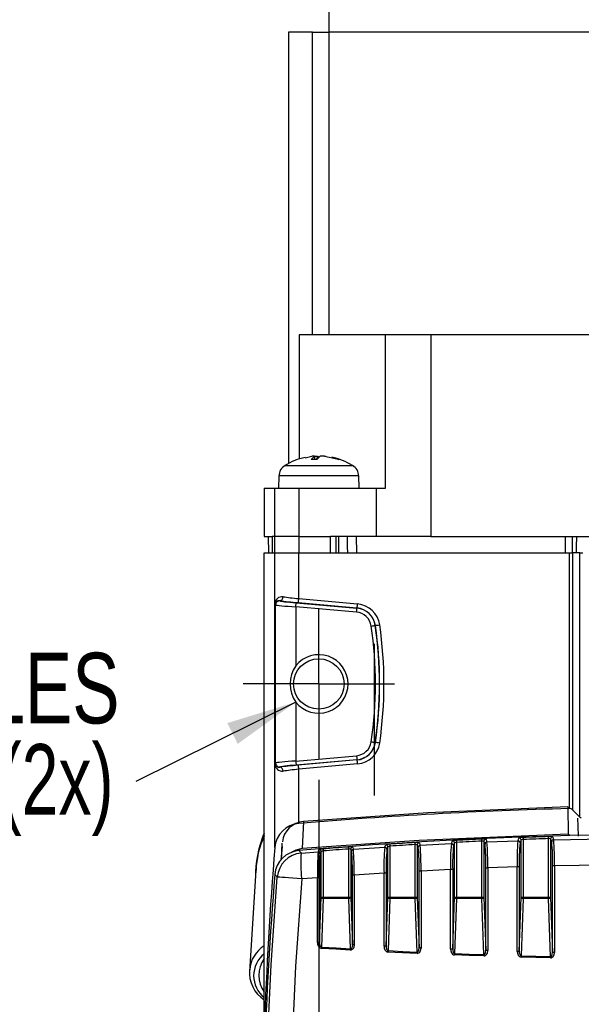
# Model space of a CAD drawing. Extents: x 5 to 415, y 5 to 292.
# Tile 18 of 29: x 67 to 95, y 201 to 250. Entities that reach past the tile are written whole.
import ezdxf

# ---------------------------------------------------------------- set-up
doc = ezdxf.new("R2010")
doc.units = 0
doc.linetypes.add('CENTERX2', pattern=[20.32, 12.7, -2.54, 2.54, -2.54])
doc.layers.get('0').update_dxf_attribs({"linetype": 'CONTINUOUS'})
doc.styles.add('SLDTEXTSTYLE0', font='TXT', dxfattribs={"width": 0.75})
doc.styles.add('SLDTEXTSTYLE2', font='TXT', dxfattribs={"width": 0.7})
doc.dimstyles.new('SLDDIMSTYLE1', dxfattribs={"dimtxt": 0.18, "dimasz": 3.5, "dimexe": 0, "dimexo": 0.0625, "dimgap": 0, "dimtad": 0, "dimtih": 1, "dimtoh": 1, "dimdec": 0, "dimrnd": 1e-09, "dimzin": 0, "dimtxsty": 'STANDARD', "dimsah": 1, "dimcen": 0.09, "dimazin": 3, "dimtfac": 3.5, "dimtdec": 0, "dimtofl": 0, "dimtmove": 0, "dimatfit": 3, "dimtolj": 1, "dimtzin": 0})
doc.dimstyles.new('SLDDIMSTYLE2', dxfattribs={"dimtxt": 3.5, "dimasz": 3.5, "dimexe": 0, "dimexo": 0.0625, "dimgap": 0.875, "dimtad": 1, "dimrnd": 1e-09, "dimzin": 12, "dimtxsty": 'SLDTEXTSTYLE0', "dimsah": 1, "dimcen": 0.09, "dimazin": 3, "dimtfac": 1, "dimtofl": 0, "dimtmove": 0, "dimatfit": 3, "dimtolj": 1, "dimtzin": 12})

# ---------------------------------------------------------------- blocks, each defined once
blk = doc.blocks.new('_D_5')
at = {"color": 7, "linetype": 'CONTINUOUS'}
for p, q in [((119.077, 216.174), (119.077, 175.703)), ((82.077, 212.424), (82.077, 175.703)), ((82.077, 176.703), (119.077, 176.703))]:
    blk.add_line(p, q, dxfattribs=at)
for points in [[(82.077, 176.703), (85.577, 176.203), (85.577, 177.203)], [(119.077, 176.703), (115.577, 177.203), (115.577, 176.203)]]:
    blk.add_solid(points, dxfattribs=at)
at = {"color": 7, "linetype": 'CONTINUOUS', "insert": (97.991, 181.215), "char_height": 3.5, "attachment_point": 1, "style": 'SLDTEXTSTYLE0'}
blk.add_mtext('37', dxfattribs=at)
blk = doc.blocks.new('SW_NOTE_5')
at = {"color": 0, "linetype": 'CONTINUOUS', "char_height": 3.5, "attachment_point": 3}
for s, insert, style in [('MOUNTING HOLES', (-0.81, 6.374), 'SLDTEXTSTYLE0'), ('M3 -4 (2x)', (-1.104, 1.849), 'SLDTEXTSTYLE2')]:
    blk.add_mtext(s, dxfattribs=dict(at, insert=insert, style=style))
blk = doc.blocks.new('SW_CENTERMARKSYMBOL_5')
at = {"color": 0, "linetype": 'CONTINUOUS'}
for p, q in [((0, 2.5), (0, 3.75)), ((0, 0), (0, 2.5)), ((-2.5, 0), (-3.75, 0)), ((0, 0), (-2.5, 0)), ((0, 0), (0, -2.5)), ((0, 0), (2.5, 0)), ((2.5, 0), (3.75, 0)), ((0, -2.5), (0, -3.75))]:
    blk.add_line(p, q, dxfattribs=at)

msp = doc.modelspace()

# ---------------------------------------------------------------- linework, layer by layer
at = {"color": 7, "linetype": 'CONTINUOUS'}
for p, q in [((82.577, 269.157), (82.577, 249.474)), ((80.577, 249.474), (80.577, 228.1)), ((81.767, 249.474), (80.577, 249.474)), ((81.767, 234.474), (81.767, 249.474)), ((81.767, 249.474), (82.579, 249.474)), ((82.579, 249.474), (82.579, 234.474)), ((118.575, 249.474), (82.579, 249.474)), ((81.102, 234.474), (81.102, 228.321)), ((81.767, 234.474), (81.102, 234.474)), ((82.579, 234.474), (81.767, 234.474)), ((118.575, 234.474), (82.579, 234.474)), ((85.377, 226.874), (85.377, 234.474)), ((87.629, 234.474), (87.629, 224.474)), ((81.399, 228.379), (81.724, 228.453)), ((81.692, 228.293), (81.856, 228.453)), ((81.856, 228.453), (81.724, 228.453)), ((81.852, 228.453), (82.005, 228.453)), ((81.856, 228.453), (81.866, 228.293)), ((81.984, 228.293), (82.149, 228.453)), ((81.997, 228.306), (82.005, 228.453)), ((82.005, 228.453), (82.08, 228.386)), ((82.361, 228.453), (82.149, 228.453)), ((82.361, 228.453), (82.43, 228.453)), ((81.984, 228.293), (81.692, 228.293)), ((83.131, 228.293), (83.063, 228.293)), ((80.098, 227.478), (80.077, 226.874)), ((84.077, 226.874), (84.056, 227.478)), ((79.377, 226.874), (79.377, 224.474)), ((79.377, 226.874), (79.898, 226.874)), ((79.898, 224.474), (79.898, 226.874)), ((79.898, 226.874), (81.085, 226.874)), ((81.085, 226.874), (81.085, 224.474)), ((81.085, 226.874), (84.939, 226.874)), ((84.939, 224.474), (84.939, 226.874)), ((84.939, 226.874), (85.377, 226.874)), ((79.377, 224.474), (79.763, 224.474)), ((79.577, 224.474), (79.591, 223.674)), ((79.762, 224.474), (79.762, 223.674)), ((79.898, 224.474), (79.763, 224.474)), ((79.763, 224.474), (79.763, 223.674)), ((81.085, 224.474), (79.898, 224.474)), ((79.898, 223.674), (79.898, 224.474)), ((81.085, 224.474), (82.658, 224.474)), ((81.085, 224.474), (81.085, 223.674)), ((84.939, 224.474), (82.658, 224.474)), ((82.658, 223.674), (82.658, 224.474)), ((82.927, 224.474), (82.927, 223.674)), ((83.077, 223.674), (83.077, 224.474)), ((83.941, 224.474), (83.477, 224.474)), ((87.629, 224.474), (84.939, 224.474)), ((87.629, 224.474), (113.525, 224.474)), ((79.377, 200.08), (79.377, 223.674)), ((79.377, 223.674), (79.898, 223.674)), ((79.763, 223.674), (79.898, 223.674)), ((79.898, 221.146), (79.898, 223.674)), ((79.898, 223.674), (81.085, 223.674)), ((81.085, 221.401), (81.085, 223.674)), ((81.085, 223.674), (94.491, 223.674)), ((81.085, 223.674), (82.658, 223.674)), ((94.491, 211), (94.491, 223.674)), ((94.491, 223.674), (94.638, 223.674)), ((94.638, 223.674), (94.638, 210.942)), ((95.004, 223.674), (94.638, 223.674)), ((95.004, 210.575), (95.004, 223.674)), ((95.004, 223.674), (95.151, 223.674)), ((79.898, 221.133), (79.899, 221.133)), ((79.898, 213.214), (79.898, 221.133)), ((79.938, 221.09), (79.899, 221.133)), ((79.899, 221.133), (79.899, 213.214)), ((79.938, 213.258), (79.938, 221.09)), ((80.15, 221.295), (80.156, 221.289)), ((80.955, 221.192), (83.964, 220.928)), ((80.938, 220.993), (80.938, 218.071)), ((83.947, 220.729), (80.938, 220.993)), ((83.965, 220.939), (83.964, 220.928)), ((84.881, 220.073), (84.873, 220.071)), ((80.938, 216.277), (80.938, 213.355)), ((84.881, 214.275), (84.873, 214.276)), ((79.898, 213.214), (79.899, 213.214)), ((79.899, 213.214), (79.938, 213.258)), ((80.938, 213.355), (83.947, 213.618)), ((83.964, 213.419), (80.955, 213.155)), ((83.965, 213.408), (83.964, 213.419)), ((79.898, 209.07), (79.898, 213.201)), ((80.156, 213.058), (80.15, 213.052)), ((81.085, 210.26), (81.085, 212.946)), ((94.405, 211.081), (94.434, 209.738)), ((94.416, 211.069), (94.405, 211.081)), ((94.638, 210.942), (95.004, 210.575)), ((81.326, 210.362), (81.257, 209.012)), ((88.898, 209.324), (88.898, 206.614)), ((90.156, 206.614), (90.156, 209.384)), ((90.256, 209.376), (90.256, 206.614)), ((90.31, 209.244), (90.256, 209.376)), ((90.405, 209.343), (91.939, 209.401)), ((92.098, 209.443), (92.042, 209.302)), ((92.098, 206.614), (92.098, 209.443)), ((92.198, 209.467), (92.198, 206.614)), ((93.456, 206.614), (93.456, 209.509)), ((93.556, 209.499), (93.556, 206.614)), ((93.613, 209.357), (93.556, 209.499)), ((93.71, 209.457), (100.577, 209.552)), ((94.515, 209.658), (94.434, 209.738)), ((80.255, 209.127), (80.203, 208.435)), ((81.085, 208.916), (81.081, 208.916)), ((81.204, 208.794), (82.05, 208.859)), ((82.198, 208.864), (82.158, 208.76)), ((82.198, 206.614), (82.198, 208.864)), ((82.298, 208.897), (82.298, 206.614)), ((83.556, 206.614), (83.556, 208.993)), ((83.656, 208.991), (83.656, 206.614)), ((83.7, 208.884), (83.656, 208.991)), ((83.793, 208.983), (85.345, 209.084)), ((85.498, 209.104), (85.451, 208.984)), ((85.498, 206.614), (85.498, 209.104)), ((85.598, 209.134), (85.598, 206.614)), ((86.856, 206.614), (86.856, 209.212)), ((86.956, 209.207), (86.956, 206.614)), ((87.005, 209.086), (86.956, 209.207)), ((87.1, 209.185), (88.641, 209.264)), ((88.798, 209.297), (88.746, 209.165)), ((88.798, 206.614), (88.798, 209.297)), ((78.965, 207.939), (78.639, 202.91)), ((78.995, 208.287), (78.94, 207.952)), ((87.044, 204.089), (87.044, 207.898)), ((88.604, 207.973), (87.139, 207.898)), ((88.708, 207.972), (88.708, 204.029)), ((90.349, 203.963), (90.348, 208.054)), ((91.901, 208.108), (90.445, 208.054)), ((92.004, 208.108), (92.004, 203.92)), ((93.652, 203.875), (93.651, 208.165)), ((100.577, 208.257), (93.749, 208.165)), ((79.899, 207.73), (79.898, 207.726)), ((82.014, 207.57), (81.229, 207.51)), ((82.12, 207.57), (82.119, 204.356)), ((83.738, 204.251), (83.738, 207.698)), ((85.308, 207.793), (83.832, 207.699)), ((85.413, 207.793), (85.413, 204.174)), ((82.119, 204.356), (82.198, 206.614)), ((82.198, 206.614), (82.298, 206.614)), ((82.298, 206.543), (82.214, 204.138)), ((82.298, 206.614), (82.298, 206.543)), ((82.298, 206.614), (83.556, 206.614)), ((83.556, 206.543), (82.298, 206.543)), ((83.556, 206.614), (83.656, 206.614)), ((83.556, 206.614), (83.556, 206.543)), ((83.643, 204.056), (83.556, 206.543)), ((83.656, 206.614), (83.738, 204.251)), ((85.413, 204.174), (85.498, 206.614)), ((85.498, 206.614), (85.598, 206.614)), ((85.598, 206.543), (85.508, 203.959)), ((85.598, 206.543), (85.598, 206.614)), ((85.598, 206.614), (86.856, 206.614)), ((86.856, 206.543), (85.598, 206.543)), ((86.856, 206.614), (86.956, 206.614)), ((86.856, 206.614), (86.856, 206.543)), ((86.949, 203.891), (86.856, 206.543)), ((86.956, 206.614), (87.044, 204.089)), ((88.708, 204.029), (88.798, 206.614)), ((88.798, 206.614), (88.898, 206.614)), ((88.898, 206.543), (88.803, 203.815)), ((88.898, 206.543), (88.898, 206.614)), ((88.898, 206.614), (90.156, 206.614)), ((90.156, 206.543), (88.898, 206.543)), ((90.156, 206.614), (90.256, 206.614)), ((90.156, 206.614), (90.156, 206.543)), ((90.253, 203.764), (90.156, 206.543)), ((90.256, 206.614), (90.349, 203.963)), ((92.004, 203.92), (92.098, 206.614)), ((92.098, 206.614), (92.198, 206.614)), ((92.198, 206.543), (92.099, 203.709)), ((92.198, 206.543), (92.198, 206.614)), ((92.198, 206.614), (93.456, 206.614)), ((93.456, 206.543), (92.198, 206.543)), ((93.456, 206.614), (93.556, 206.614)), ((93.456, 206.614), (93.456, 206.543)), ((93.556, 203.673), (93.456, 206.543)), ((93.556, 206.614), (93.652, 203.875)), ((78.662, 202.95), (78.655, 203.009))]:
    msp.add_line(p, q, dxfattribs=at)
at = {"color": 8, "linetype": 'CONTINUOUS'}
for p, q in [((80.403, 228.001), (81.696, 228.001)), ((81.696, 228.001), (83.751, 228.001)), ((84.056, 227.478), (80.098, 227.478)), ((83.955, 223.674), (83.941, 224.474)), ((94.281, 224.474), (94.276, 223.674)), ((80.251, 209.056), (80.22, 208.458)), ((80.228, 208.469), (80.269, 209.28))]:
    msp.add_line(p, q, dxfattribs=at)
at = {"color": 7, "linetype": 'CENTERX2'}
msp.add_line((84.827, 219.154), (84.827, 211.654), dxfattribs=at)
at = {"color": 7, "linetype": 'CONTINUOUS', "flags": 128}
for points in [[(82.361, 228.453), (82.975, 228.323), (83.063, 228.293)], [(83.477, 224.474), (83.486, 223.981), (83.491, 223.674)], [(79.898, 221.133), (79.898, 221.14), (79.898, 221.146)], [(80.15, 221.295), (80.056, 221.291), (79.956, 221.239), (79.908, 221.173), (79.901, 221.151), (79.9, 221.146), (79.899, 221.139)], [(80.938, 220.993), (80.941, 221.031), (80.944, 221.067), (80.947, 221.101), (80.95, 221.131), (80.952, 221.156), (80.954, 221.175), (80.955, 221.187), (80.955, 221.192)], [(83.947, 220.729), (83.95, 220.767), (83.953, 220.804), (83.956, 220.838), (83.959, 220.868), (83.961, 220.893), (83.963, 220.911), (83.964, 220.923), (83.964, 220.928)], [(84.675, 220.042), (84.713, 220.048), (84.749, 220.053), (84.783, 220.058), (84.812, 220.063), (84.837, 220.066), (84.856, 220.069), (84.868, 220.071), (84.873, 220.071)], [(84.675, 214.305), (84.713, 214.299), (84.749, 214.294), (84.783, 214.289), (84.812, 214.285), (84.837, 214.281), (84.856, 214.278), (84.868, 214.277), (84.873, 214.276)], [(79.898, 213.201), (79.898, 213.208), (79.898, 213.214)], [(80.938, 213.355), (80.941, 213.317), (80.944, 213.28), (80.947, 213.246), (80.95, 213.216), (80.952, 213.191), (80.954, 213.173), (80.955, 213.16), (80.955, 213.155)], [(83.947, 213.618), (83.95, 213.58), (83.953, 213.543), (83.956, 213.509), (83.959, 213.479), (83.961, 213.455), (83.963, 213.436), (83.964, 213.424), (83.964, 213.419)], [(94.405, 211.081), (87.472, 210.792), (81.326, 210.362)], [(94.894, 210.526), (94.903, 210.128), (94.914, 209.626)], [(94.434, 209.738), (87.045, 209.424), (81.257, 209.012)], [(86.856, 209.212), (86.855, 209.231), (86.854, 209.249), (86.853, 209.265), (86.852, 209.28), (86.851, 209.292), (86.851, 209.302), (86.85, 209.309), (86.85, 209.312)], [(87.05, 209.307), (87.057, 209.29), (87.085, 209.222), (87.1, 209.185)], [(88.641, 209.264), (88.648, 209.282), (88.676, 209.353), (88.693, 209.397)], [(88.893, 209.424), (88.893, 209.421), (88.893, 209.414), (88.894, 209.404), (88.895, 209.392), (88.895, 209.377), (88.896, 209.361), (88.897, 209.343), (88.898, 209.324)], [(90.156, 209.384), (90.155, 209.403), (90.154, 209.421), (90.154, 209.437), (90.153, 209.452), (90.152, 209.464), (90.152, 209.474), (90.152, 209.481), (90.152, 209.484)], [(90.352, 209.476), (90.358, 209.459), (90.386, 209.39), (90.405, 209.343)], [(91.939, 209.401), (91.946, 209.419), (91.974, 209.49), (91.994, 209.543)], [(92.194, 209.567), (92.194, 209.564), (92.195, 209.557), (92.195, 209.547), (92.195, 209.535), (92.196, 209.52), (92.197, 209.504), (92.197, 209.486), (92.198, 209.467)], [(93.456, 209.509), (93.455, 209.528), (93.455, 209.546), (93.454, 209.562), (93.454, 209.577), (93.454, 209.589), (93.453, 209.599), (93.453, 209.606), (93.453, 209.609)], [(93.653, 209.598), (93.66, 209.581), (93.688, 209.512), (93.71, 209.457)], [(81.257, 209.012), (80.945, 208.943), (80.705, 208.818)], [(81.081, 208.916), (81.181, 208.817), (81.204, 208.794)], [(82.05, 208.859), (82.057, 208.877), (82.085, 208.949), (82.09, 208.964)], [(82.29, 208.996), (82.29, 208.993), (82.291, 208.987), (82.292, 208.977), (82.293, 208.965), (82.294, 208.95), (82.295, 208.933), (82.296, 208.916), (82.298, 208.897)], [(83.549, 209.093), (83.549, 209.089), (83.549, 209.083), (83.55, 209.073), (83.551, 209.061), (83.552, 209.046), (83.553, 209.029), (83.555, 209.012), (83.556, 208.993)], [(83.749, 209.09), (83.756, 209.073), (83.783, 209.005), (83.793, 208.983)], [(85.345, 209.084), (85.352, 209.102), (85.38, 209.173), (85.392, 209.204)], [(85.592, 209.234), (85.592, 209.231), (85.592, 209.224), (85.593, 209.214), (85.594, 209.202), (85.595, 209.187), (85.596, 209.171), (85.597, 209.153), (85.598, 209.134)], [(87.139, 207.898), (87.139, 207.698), (87.139, 206.898), (87.14, 204.089)], [(88.604, 204.029), (88.604, 204.229), (88.604, 205.029), (88.604, 207.973)], [(90.445, 208.054), (90.445, 207.854), (90.445, 207.054), (90.445, 203.964)], [(91.901, 203.92), (91.901, 204.12), (91.901, 204.92), (91.901, 208.108)], [(93.749, 208.165), (93.749, 207.965), (93.749, 207.165), (93.749, 203.875)], [(79.509, 198.737), (79.719, 203.259), (80.021, 207.608)], [(80.021, 207.608), (79.998, 207.63), (79.899, 207.73)], [(81.229, 207.51), (81.002, 207.529), (80.785, 207.546), (80.584, 207.562), (80.406, 207.577), (80.257, 207.589), (80.141, 207.598), (80.061, 207.605), (80.021, 207.608)], [(81.229, 207.51), (80.929, 203.188), (80.721, 198.737), (80.721, 198.737)], [(82.013, 204.356), (82.013, 204.556), (82.013, 205.356), (82.014, 207.57)], [(83.832, 207.699), (83.832, 207.499), (83.833, 206.699), (83.833, 204.251)], [(85.308, 204.174), (85.308, 204.374), (85.308, 205.174), (85.308, 207.793)], [(82.214, 204.138), (82.197, 204.143), (82.187, 204.149), (82.165, 204.172), (82.14, 204.22), (82.122, 204.299), (82.119, 204.356)], [(83.637, 203.985), (82.926, 204.025), (82.208, 204.068)], [(82.214, 204.138), (82.932, 204.096), (83.643, 204.056)], [(83.833, 204.251), (83.812, 204.127), (83.774, 204.055), (83.728, 204.012), (83.682, 203.99), (83.637, 203.985)], [(83.738, 204.251), (83.729, 204.158), (83.71, 204.105), (83.688, 204.073), (83.674, 204.062), (83.665, 204.058), (83.65, 204.055), (83.643, 204.056)], [(85.413, 204.174), (85.416, 204.115), (85.434, 204.037), (85.459, 203.991), (85.481, 203.968), (85.491, 203.963), (85.508, 203.959)], [(85.508, 203.959), (86.231, 203.924), (86.949, 203.891)], [(86.944, 203.821), (86.988, 203.826), (87.034, 203.848), (87.08, 203.891), (87.119, 203.965), (87.14, 204.089)], [(86.949, 203.891), (86.955, 203.891), (86.97, 203.894), (86.979, 203.898), (86.993, 203.91), (87.016, 203.942), (87.035, 203.996), (87.044, 204.089)], [(88.604, 204.029), (88.613, 203.946), (88.651, 203.846), (88.701, 203.786), (88.746, 203.757), (88.799, 203.745)], [(88.708, 204.029), (88.711, 203.967), (88.73, 203.891), (88.754, 203.846), (88.776, 203.825), (88.786, 203.819), (88.803, 203.815)], [(90.25, 203.694), (90.292, 203.699), (90.339, 203.72), (90.385, 203.765), (90.424, 203.839), (90.445, 203.964)], [(90.253, 203.764), (90.259, 203.764), (90.274, 203.767), (90.283, 203.771), (90.297, 203.783), (90.32, 203.815), (90.339, 203.87), (90.349, 203.963)], [(86.944, 203.821), (86.226, 203.854), (85.503, 203.888)], [(90.25, 203.694), (89.526, 203.718), (88.799, 203.745)], [(88.803, 203.815), (89.53, 203.789), (90.253, 203.764)], [(91.901, 203.92), (91.911, 203.834), (91.949, 203.736), (91.998, 203.678), (92.044, 203.65), (92.096, 203.638)], [(92.004, 203.92), (92.008, 203.856), (92.026, 203.782), (92.05, 203.738), (92.073, 203.717), (92.083, 203.712), (92.099, 203.709)], [(93.554, 203.603), (92.827, 203.62), (92.096, 203.638)], [(92.099, 203.709), (92.829, 203.69), (93.556, 203.673)], [(93.554, 203.603), (93.595, 203.608), (93.642, 203.63), (93.688, 203.674), (93.728, 203.749), (93.749, 203.875)], [(93.556, 203.673), (93.561, 203.673), (93.576, 203.677), (93.585, 203.681), (93.6, 203.692), (93.623, 203.725), (93.642, 203.781), (93.652, 203.875)]]:
    msp.add_lwpolyline(points, dxfattribs=at)
at = {"color": 8, "linetype": 'CONTINUOUS', "flags": 128}
for points in [[(94.643, 223.674), (94.645, 223.975), (94.648, 224.474)], [(94.833, 224.474), (94.829, 223.972), (94.827, 223.674)]]:
    msp.add_lwpolyline(points, dxfattribs=at)
at = {"color": 7, "linetype": 'CONTINUOUS'}
msp.add_circle((82.077, 217.174), 1.25, dxfattribs=at)
for centre, radius, start, end in [((82.077, 225.274), 3.2, 102.304, 121.5446), ((82.077, 225.274), 3.2, 58.4554, 78.5088), ((80.738, 227.455), 0.64, 121.5446, 178), ((83.416, 227.455), 0.64, 2, 58.4554), ((80.267, 221.127), 0.369, 84.1231, 177.1192), ((79.828, 221.138), 0.0706, 1.0353, 6.3335), ((79.973, 221.133), 0.0746, 175.2249, 180.1066), ((80.139, 221.089), 0.2, 85.0912, 179.909), ((80.117, 221.48), 0.188, 280.0763, 4.3703), ((80.418, 221.413), 0.667, 341.5383, 358.9564), ((83.219, 221.16), 0.779, 343.5119, 358.3881), ((83.887, 219.926), 1.217, 8.2842, 84.8364), ((83.877, 219.926), 0.807, 8.3279, 85), ((83.877, 219.926), 1.007, 8.3279, 85), ((83.874, 219.925), 1.018, 8.3074, 84.8316), ((65.077, 217.174), 19.807, 351.6721, 8.3279), ((65.077, 217.174), 20.007, 351.6721, 8.3279), ((84.161, 226.108), 6.078, 276.8037, 278.8126), ((65.024, 217.174), 20.067, 351.694, 8.306), ((65.02, 217.174), 20.284, 351.7008, 8.2992), ((82.077, 217.174), 1.45, 218.2191, 141.7809), ((82.232, 217.174), 1.575, 145.2762, 214.7238), ((83.877, 214.422), 0.807, 275, 351.6721), ((83.877, 214.422), 1.007, 275, 351.6721), ((83.874, 214.422), 1.018, 275.1684, 351.6926), ((83.887, 214.421), 1.217, 275.164, 351.7153), ((84.161, 208.241), 6.077, 81.1872, 83.1965), ((79.828, 213.209), 0.0705, 353.666, 358.9649), ((79.972, 213.214), 0.0731, 179.8436, 184.8249), ((80.1, 213.252), 0.206, 192.4832, 283.9756), ((80.139, 213.258), 0.2, 180.0913, 274.9085), ((83.219, 213.187), 0.779, 1.6118, 16.4881), ((80.268, 213.221), 0.37, 183.0694, 275.6882), ((80.117, 212.867), 0.188, 355.6297, 79.9238), ((80.418, 212.934), 0.667, 1.0438, 18.4616), ((100.577, -20.92), 232, 91.50318, 94.81953), ((94.496, 210.801), 0.2, 45, 91.5032), ((81.41, 209.22), 1.145, 94.2111, 173.5865), ((95.146, 210.717), 0.2, 225, 248.456), ((81.194, 208.965), 1.3, 94.8195, 175.3608), ((83.535, 207.709), 4.596, 154.7904, 181.1271), ((83.086, 207.845), 4.12, 154.167, 178.6991), ((82.964, 208.117), 3.952, 155.193, 174.0449), ((100.577, -22.263), 232, 85.18047, 94.81953), ((100.577, -22.263), 231.982, 93.3923, 93.70375), ((86.935, 208.703), 0.614, 79.1549, 97.8949), ((87.056, 209.207), 0.1, 93.4312, 179.7176), ((88.88, 208.769), 0.655, 88.8459, 106.5788), ((88.698, 209.297), 0.1, 0.3098, 92.8013), ((88.9, 209.119), 0.205, 90.5482, 119.7693), ((100.577, -22.263), 231.982, 92.57578, 92.887), ((100.577, -22.263), 231.882, 92.57578, 92.887), ((90.227, 208.873), 0.616, 78.3604, 97.0612), ((90.196, 209.251), 0.139, 64.2937, 106.555), ((90.356, 209.376), 0.1, 92.6207, 179.7145), ((90.41, 209.243), 0.1, 92.6078, 179.7156), ((74.985, 208.228), 15.461, 359.3557, 4.1367), ((101.222, 208.486), 9.328, 174.3715, 182.3214), ((91.942, 209.301), 0.1, 0.3054, 92.0068), ((92.172, 208.916), 0.651, 88.0049, 105.8047), ((91.998, 209.443), 0.1, 0.3057, 91.9921), ((92.194, 209.266), 0.201, 88.8125, 118.425), ((100.577, -22.263), 231.982, 91.7598, 92.07083), ((100.577, -22.263), 231.882, 91.7598, 92.07083), ((93.52, 208.995), 0.618, 77.5679, 96.2274), ((93.492, 209.373), 0.141, 62.8754, 104.7441), ((93.656, 209.498), 0.1, 91.8096, 179.7113), ((93.713, 209.356), 0.1, 91.7972, 179.7116), ((82.862, 208.415), 10.792, 358.6719, 5.0059), ((78.672, 208.356), 15.079, 359.2743, 4.1845), ((274.758, 193.257), 195.5, 175.36077, 178), ((81.194, 207.621), 1.3, 95.0047, 175.1755), ((90.681, 207.972), 8.677, 174.1293, 182.6524), ((82.058, 208.759), 0.1, 0.318, 94.4344), ((82.296, 208.334), 0.662, 90.529, 108.124), ((82.098, 208.864), 0.1, 0.3184, 94.4226), ((82.313, 208.683), 0.215, 94.0086, 122.3653), ((100.577, -22.263), 231.982, 94.2095, 94.52126), ((100.577, -22.263), 231.882, 94.2095, 94.52126), ((83.642, 208.487), 0.613, 79.9496, 98.7316), ((83.603, 208.865), 0.137, 67.2176, 110.1378), ((83.756, 208.99), 0.1, 94.2411, 179.7218), ((83.8, 208.884), 0.1, 94.2337, 179.7211), ((73.037, 207.947), 10.704, 358.6696, 5.023), ((67.552, 207.836), 16.281, 359.5174, 4.0417), ((94.182, 208.187), 8.883, 174.2089, 182.5427), ((85.351, 208.984), 0.1, 0.3138, 93.6246), ((85.588, 208.575), 0.658, 89.6872, 107.3515), ((85.398, 209.104), 0.1, 0.3138, 93.612), ((95.304, 208.073), 9.895, 174.715, 181.6215), ((85.606, 208.925), 0.21, 92.283, 121.0808), ((100.577, -22.263), 231.882, 93.3923, 93.70375), ((86.899, 209.082), 0.138, 65.742, 108.3526), ((87.106, 209.085), 0.1, 93.4194, 179.7192), ((76.313, 208.147), 10.734, 358.6705, 5.0176), ((71.279, 208.054), 15.861, 359.4366, 4.0892), ((97.696, 208.359), 9.1, 174.2898, 182.4322), ((88.646, 209.164), 0.1, 0.3101, 92.8158), ((98.607, 208.253), 9.903, 174.714, 181.6213), ((79.588, 208.303), 10.763, 358.6711, 5.012), ((101.91, 208.389), 9.909, 174.7132, 181.6215), ((81.322, 207.493), 1.306, 95.2085, 174.9767), ((87.388, 208.273), 6.206, 175.1858, 187.0624), ((92.002, 207.849), 9.886, 174.7162, 181.6219), ((87.118, 200.859), 7.039, 89.8292, 90.6066), ((88.629, 199.189), 8.784, 89.4824, 90.16), ((90.423, 198.689), 9.365, 89.8679, 90.459), ((91.925, 196.23), 11.879, 89.6203, 90.116), ((93.727, 193.952), 14.213, 89.9123, 90.3062), ((274.758, 191.914), 195.5, 175.36077, 178), ((82.039, 201.659), 5.911, 89.2193, 90.2474), ((83.812, 202.082), 5.617, 89.7908, 90.754), ((85.333, 200.751), 7.042, 89.3493, 90.2034), ((82.288, 206.635), 0.092, 193.0323, 276.4049), ((83.566, 206.635), 0.092, 263.5958, 346.967), ((85.588, 206.635), 0.092, 193.0318, 276.4054), ((86.866, 206.635), 0.092, 263.595, 346.9673), ((88.888, 206.635), 0.092, 193.0318, 276.4054), ((90.166, 206.635), 0.092, 263.595, 346.9673), ((92.188, 206.635), 0.092, 193.0318, 276.4059), ((93.466, 206.635), 0.092, 263.5947, 346.9676), ((82.268, 204.318), 0.258, 171.5013, 256.5186), ((82.039, 196.783), 7.573, 89.3906, 90.1925), ((83.459, 203.997), 1.254, 173.5293, 176.7563), ((84.998, 203.914), 1.363, 174.048, 177.0164), ((83.812, 196.918), 7.334, 89.8398, 90.5781), ((85.559, 204.136), 0.254, 171.2712, 257.2107), ((85.333, 194.903), 9.271, 89.506, 90.1542), ((87.036, 203.817), 1.535, 174.7211, 177.3554), ((87.119, 194.675), 9.415, 89.8709, 90.4528), ((88.628, 192.068), 11.961, 89.6198, 90.117), ((90.423, 191.114), 12.85, 89.9025, 90.3337), ((80.539, 202.732), 1.43, 144.3465, 215.6535), ((88.648, 203.75), 1.705, 175.2448, 177.6165), ((90.779, 203.674), 1.982, 175.9141, 177.9549), ((92.522, 203.623), 2.273, 176.4395, 178.2186), ((91.925, 187.27), 16.65, 89.7298, 90.0831), ((94.89, 203.568), 2.795, 177.1065, 178.554), ((96.972, 203.532), 3.418, 177.634, 178.8176), ((93.727, 183.878), 19.997, 89.9362, 90.2165), ((80.23, 202.851), 1.586, 174.1201, 237.4531)]:
    msp.add_arc(centre, radius, start, end, dxfattribs=at)
at = {"color": 8, "linetype": 'CONTINUOUS'}
for centre, radius, start, end in [((80.14, 202.919), 1.488, 120.8643, 176.5183), ((80.224, 202.718), 1.375, 128.0131, 231.9869)]:
    msp.add_arc(centre, radius, start, end, dxfattribs=at)
at = {"color": 7, "linetype": 'CONTINUOUS'}
for centre, major_axis, ratio, start_param, end_param in [((80.938, 221.021), (1, -0.07), 0.027907, 3.178454, 4.714344), ((81.177, 221.243), (1.5, -0.131), 0.034788, 3.961518, 4.63132), ((80.955, 221.22), (0.8, -0.07), 0.034788, 3.179546, 4.715436), ((81.194, 221.443), (1.3, -0.131), 0.040038, 3.962519, 4.632321), ((100.56, 227.606), (232.199, -20.34), 0.034788, 4.63132, 4.64391), ((100.577, 227.805), (231.999, -20.34), 0.034817, 4.631325, 4.643915), ((80.938, 213.327), (1, 0.07), 0.027907, 1.568842, 3.104731), ((100.56, 206.741), (232.199, 20.34), 0.034788, 1.639275, 1.651866), ((100.577, 206.542), (231.999, 20.34), 0.034817, 1.63927, 1.651861), ((81.177, 213.104), (1.5, 0.131), 0.034788, 1.651866, 2.321667), ((80.955, 213.127), (0.8, 0.07), 0.034788, 1.567749, 3.103639), ((81.194, 212.905), (1.3, 0.131), 0.040038, 1.650865, 2.320666)]:
    msp.add_ellipse(centre, major_axis=major_axis, ratio=ratio, start_param=start_param, end_param=end_param, dxfattribs=at)

# ---------------------------------------------------------------- block references
for name, p in [('SW_CENTERMARKSYMBOL_5', (82.077, 217.174)), ('SW_NOTE_5', (73.018, 212.343))]:
    msp.add_blockref(name, p, dxfattribs=at)

# ---------------------------------------------------------------- dimensions: what is measured, and where the dimension line sits
dim = msp.add_linear_dim(base=(119.077, 176.703), p1=(82.077, 213.424), p2=(119.077, 217.174), dimstyle='SLDDIMSTYLE2', dxfattribs=at)
dim.commit()
dim.dimension.update_dxf_attribs({"geometry": '_D_5', "text_midpoint": (100.577, 176.703), "dimtype": 160})

# ---------------------------------------------------------------- leaders
msp.add_leader([(80.938, 216.277), (73.018, 212.343)], dimstyle='SLDDIMSTYLE1', dxfattribs=at)

doc.saveas('drawing.dxf')
